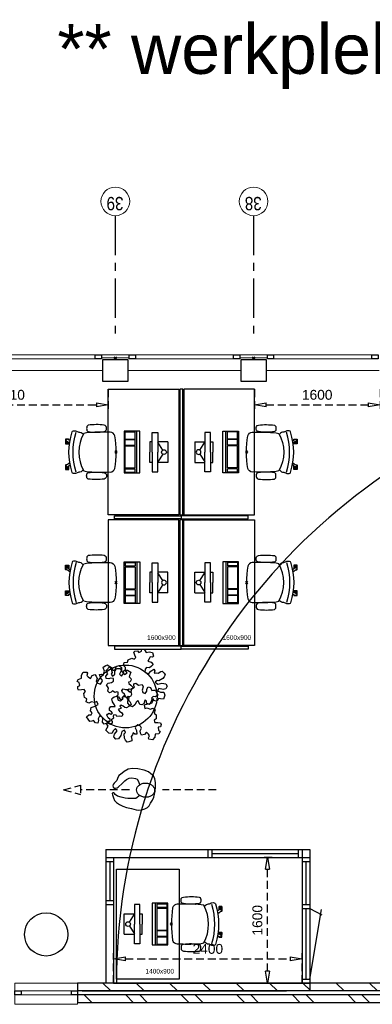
# Model space of a CAD drawing. Header units: millimetres. Extents: x -88840 to 85996, y -16279 to 104709.
# Tile 24 of 184: x -27987 to -23498, y 30895 to 43431. Entities that reach past the tile are written whole.
import ezdxf

# ---------------------------------------------------------------- set-up
doc = ezdxf.new("R2010")
doc.units = ezdxf.units.MM
doc.header["$LTSCALE"] = 400
doc.header["$PDMODE"] = 3
doc.header["$PDSIZE"] = 15
doc.linetypes.add('CENTER', pattern=[2, 1.25, -0.25, 0.25, -0.25])
doc.linetypes.add('HIDDEN', pattern=[0.375, 0.25, -0.125])
for name, color, linetype in [('-gd', 2, 'Continuous'), ('-ve', 2, 'HIDDEN'), ('inlay', 6, 'Continuous'), ('inr', 4, 'Continuous'), ('looplijnen', 8, 'HIDDEN'), ('plant', 114, 'Continuous'), ('plat', 5, 'Continuous'), ('sona-s008_ip0', 7, 'Continuous'), ('stramien', 1, 'CENTER'), ('symbol', 1, 'Continuous'), ('timmerwerk-ge', 150, 'Continuous')]:
    doc.layers.add(name, color=color, linetype=linetype)
for name, color, linetype, lineweight in [('Buitenkozijnen', 140, 'Continuous', 15), ('mat-baksteen', 5, 'Continuous', 25), ('mat-beton (ihwg)', 5, 'Continuous', 25), ('mat-kalkzandsteen', 5, 'Continuous', 25), ('None', 7, 'Continuous', 9)]:
    doc.layers.add(name, color=color, linetype=linetype, lineweight=lineweight)
doc.styles.add('Arial', font='arial.ttf', dxfattribs={"height": 176.388889})
doc.styles.add('Arial Narrow', font='ARIALN.TTF', dxfattribs={"height": 222.25})
doc.styles.get("Standard").update_dxf_attribs({"font": 'arial.ttf'})
doc.dimstyles.new('CAL-N1-050-25', dxfattribs={"dimscale": 50, "dimtxt": 2.5, "dimasz": 3, "dimexe": 1.5, "dimexo": 0, "dimgap": 0.3, "dimtad": 0, "dimdec": 4, "dimrnd": 1, "dimdsep": 46, "dimtxsty": 'Standard', "dimblk": 'CLOSED', "dimcen": 0, "dimdle": 1.25, "dimclrt": 249, "dimadec": 0, "dimazin": 0, "dimtfac": 0.9, "dimtdec": 4, "dimtix": 1, "dimtmove": 0, "dimatfit": 3, "dimldrblk": 'CLOSED', "dimfxl": 1, "dimtvp": 1, "dimtolj": 1, "dimtzin": 0, "dimarcsym": 0})

# ---------------------------------------------------------------- blocks, each defined once
blk = doc.blocks.new('Kolom 280x320')
at = {"layer": 'mat-beton (ihwg)', "lineweight": 25}
blk.add_lwpolyline([(-300, 160), (-20, 160), (-20, -160), (-300, -160)], close=True, dxfattribs=at)
at = {"layer": 'None', "color": 92, "linetype": 'Continuous', "lineweight": 5}
blk.add_point((0, 0), dxfattribs=at)
blk = doc.blocks.new('Kolom O 550')
at = {"layer": 'mat-beton (ihwg)', "lineweight": 25}
blk.add_circle((0, 0), 275, dxfattribs=at)
blk = doc.blocks.new('Gevelpui best 1410 (2D)')
at = {"layer": 'Buitenkozijnen', "lineweight": 15}
for p, q in [((-260, 0), (-260, -1410)), ((-260, 0), (-210, 0)), ((-210, 0), (-210, -1410)), ((-260, -1410), (-210, -1410))]:
    blk.add_line(p, q, dxfattribs=at)
at = {"layer": 'Buitenkozijnen', "color": 92, "lineweight": 25}
for points in [[(-260, 0), (-210, 0), (-210, -80), (-260, -80)], [(-260, -1330), (-210, -1330), (-210, -1410), (-260, -1410)]]:
    blk.add_lwpolyline(points, close=True, dxfattribs=at)
at = {"layer": 'None', "color": 43, "linetype": 'Continuous', "lineweight": 9}
blk.add_line((-410, 15), (-410, -1425), dxfattribs=at)
blk = doc.blocks.new('Gevelpui best 800')
at = {"layer": 'Buitenkozijnen', "color": 43, "linetype": 'Continuous', "lineweight": 9}
blk.add_lwpolyline([(-400, 270), (400, 270), (400, 0), (-400, 0)], close=True, dxfattribs=at)
at = {"layer": 'Buitenkozijnen', "color": 140, "linetype": 'Continuous', "lineweight": 15}
blk.add_lwpolyline([(-400, 150), (400, 150), (400, 100), (-400, 100)], close=True, dxfattribs=at)
at = {"layer": 'Buitenkozijnen', "color": 92, "linetype": 'Continuous', "lineweight": 25}
for points in [[(-400, 150), (-320, 150), (-320, 100), (-400, 100)], [(320, 150), (400, 150), (400, 100), (320, 100)]]:
    blk.add_lwpolyline(points, close=True, dxfattribs=at)
blk = doc.blocks.new('*X57')
at = {"layer": 'None', "lineweight": 9}
for p, q in [((-11029, 19518), (-10929, 19618)), ((-11029, 19094), (-10929, 19194)), ((-11029, 18670), (-10929, 18770)), ((-11029, 18245), (-10929, 18345)), ((-11029, 17821), (-10929, 17921)), ((-11029, 17397), (-10929, 17497)), ((-11029, 16973), (-10929, 17073)), ((-11029, 16548), (-10929, 16648)), ((-11029, 16124), (-10929, 16224)), ((-11029, 15700), (-10929, 15800))]:
    blk.add_line(p, q, dxfattribs=at)
blk = doc.blocks.new('*X58')
at = {"layer": 'None', "lineweight": 9}
for p, q in [((-11179, 19934), (-11173, 19940)), ((-11179, 19757), (-11079, 19857)), ((-11179, 19227), (-11079, 19327)), ((-11179, 19050), (-11079, 19150)), ((-11179, 18520), (-11079, 18620)), ((-11179, 18343), (-11079, 18443)), ((-11179, 17812), (-11079, 17912)), ((-11179, 17636), (-11079, 17736)), ((-11179, 17105), (-11079, 17205)), ((-11179, 16929), (-11079, 17029)), ((-11179, 16398), (-11079, 16498)), ((-11179, 16222), (-11079, 16322)), ((-11179, 15691), (-11079, 15791)), ((-11179, 15515), (-11079, 15615))]:
    blk.add_line(p, q, dxfattribs=at)
blk = doc.blocks.new('symb-ps03_b2')
blk.add_lwpolyline([(82, -334), (93, -323), (110, -305), (120, -285), (121, -231), (122, -184), (116, -150), (104, -98), (91, -52), (69, -25), (58, -13), (50, -1), (49, 8), (59, 13), (76, 9), (115, -1), (145, -17), (172, -41), (196, -78), (221, -122), (236, -169), (250, -232), (266, -290), (270, -325), (267, -365), (252, -399), (235, -433), (213, -457), (181, -475), (141, -499), (103, -517), (27, -533), (-23, -539), (-83, -538), (-130, -528), (-165, -511), (-192, -479), (-218, -448), (-241, -394), (-258, -313), (-262, -242), (-251, -189), (-222, -138), (-185, -93), (-170, -72), (-134, -54), (-107, -46), (-75, -10), (-57, 2), (-38, 7), (-23, 1), (-12, -13), (-11, -28), (-13, -49), (-23, -61), (-75, -115), (-104, -145), (-121, -166), (-138, -200), (-142, -234), (-135, -284), (-123, -302), (-94, -319), (-69, -327), (-52, -333)])
blk.add_lwpolyline([(-75, -413, 0.078796), (-66, -458, 0.088041), (-46, -494, 0.105312), (-14, -518, 0.121926), (19, -526, 0.121926), (52, -517, 0.105312), (82, -490, 0.088041), (100, -454, 0.078796), (106, -408, 0.078796), (98, -363, 0.088041), (77, -328, 0.105312), (46, -303, 0.121926), (13, -296, 0.121926), (-21, -305, 0.105312), (-50, -331, 0.088041), (-69, -368, 0.078796)], format="xyb", close=True)
blk = doc.blocks.new('symb-ps09_b2')
at = {"layer": 'looplijnen'}
for p, q in [((0, 935), (-58, 718)), ((0, 935), (58, 718)), ((-58, 718), (58, 718)), ((0, 95), (0, 718)), ((0, -1011), (0, -327))]:
    blk.add_line(p, q, dxfattribs=at)
at = {"layer": 'symbol'}
blk.add_blockref('symb-ps03_b2', (-11, 300), dxfattribs=at)
blk = doc.blocks.new('SONA-S008_B2')
at = {"layer": '-gd'}
blk.add_open_spline([(-253, -510), (-88, -560), (88, -560), (253, -510)], degree=3, dxfattribs=at)
for points in [[(-207, -16), (-79, 5), (80, 5), (207, -16)], [(-278, -126), (-288, -121), (-315, -121), (-325, -126)], [(-253, -272), (-257, -207), (-252, -139), (-253, -74)], [(-253, -74), (-253, -52), (-233, -20), (-207, -16)], [(207, -16), (233, -20), (253, -52), (253, -74)], [(253, -74), (252, -139), (257, -207), (253, -272)], [(278, -126), (288, -121), (315, -121), (325, -126)], [(-343, -154), (-353, -221), (-352, -288), (-343, -355)], [(-325, -126), (-337, -132), (-340, -141), (-343, -154)], [(-261, -154), (-263, -141), (-266, -132), (-278, -126)], [(-261, -355), (-252, -288), (-250, -221), (-261, -154)], [(261, -355), (252, -288), (250, -221), (261, -154)], [(261, -154), (263, -141), (266, -132), (278, -126)], [(325, -126), (337, -132), (340, -141), (343, -154)], [(343, -154), (353, -221), (352, -288), (343, -355)], [(-343, -355), (-341, -363), (-334, -370), (-326, -372)], [(-326, -372), (-310, -376), (-293, -376), (-277, -372)], [(-277, -372), (-270, -370), (-262, -363), (-261, -355)], [(-251, -332), (-253, -332), (-255, -331), (-258, -330)], [(-255, -304), (-254, -304), (-253, -305), (-252, -305)], [(-239, -412), (-253, -366), (-250, -319), (-253, -272)], [(253, -272), (250, -319), (253, -366), (239, -412)], [(257, -323), (255, -324), (253, -324), (251, -325)], [(252, -298), (253, -297), (254, -297), (255, -297)], [(277, -372), (270, -370), (262, -363), (261, -355)], [(326, -372), (310, -376), (293, -376), (277, -372)], [(343, -355), (341, -363), (334, -370), (326, -372)], [(-256, -474), (-255, -489), (-270, -500), (-272, -515)], [(-227, -418), (-247, -437), (-256, -455), (-256, -474)], [(239, -412), (95, -494), (-95, -494), (-239, -412)], [(256, -474), (256, -455), (247, -437), (227, -418)], [(272, -515), (270, -500), (255, -489), (256, -474)], [(-272, -515), (-274, -534), (-274, -556), (-259, -560)], [(-259, -560), (-77, -614), (79, -614), (259, -560)], [(-222, -607), (-222, -605), (-221, -603), (-219, -603)], [(-222, -615), (-222, -615), (-222, -607), (-222, -607)], [(-219, -615), (-219, -615), (-222, -615), (-222, -615)], [(-222, -630), (-222, -630), (-222, -618), (-222, -618)], [(-222, -618), (-222, -618), (-199, -618), (-199, -618)], [(-219, -603), (-219, -603), (-192, -603), (-177, -603)], [(-199, -615), (-199, -615), (-219, -615), (-219, -615)], [(-199, -618), (-199, -618), (-199, -615), (-199, -615)], [(-199, -615), (-199, -615), (-187, -615), (-187, -615)], [(-199, -618), (-199, -618), (-189, -618), (-187, -618)], [(-183, -633), (-188, -629), (-190, -621), (-186, -615)], [(-185, -615), (-186, -615), (-187, -615), (-187, -615)], [(-187, -615), (-187, -615), (-187, -616), (-187, -617)], [(-186, -615), (-186, -615), (-176, -603), (-163, -584)], [(-135, -589), (-152, -614), (-165, -630), (-165, -630)], [(106, -607), (106, -605), (108, -603), (110, -603)], [(106, -615), (106, -615), (106, -607), (106, -607)], [(110, -615), (110, -615), (106, -615), (106, -615)], [(106, -630), (106, -630), (106, -618), (106, -618)], [(106, -618), (106, -618), (130, -618), (130, -618)], [(110, -603), (110, -603), (116, -603), (123, -603)], [(130, -615), (130, -615), (110, -615), (110, -615)], [(143, -630), (143, -630), (132, -615), (115, -592)], [(130, -618), (130, -618), (130, -615), (130, -615)], [(130, -615), (130, -615), (131, -615), (132, -615)], [(130, -618), (130, -618), (132, -618), (134, -618)], [(144, -587), (156, -604), (164, -615), (164, -615)], [(155, -603), (159, -603), (162, -603), (162, -603)], [(164, -615), (168, -621), (167, -629), (161, -633)], [(162, -603), (164, -603), (166, -605), (166, -607)], [(166, -615), (166, -615), (165, -615), (164, -615)], [(165, -618), (166, -618), (166, -618), (166, -618)], [(166, -607), (166, -607), (166, -615), (166, -615)], [(166, -618), (166, -618), (166, -619), (166, -620)], [(166, -626), (166, -628), (166, -630), (166, -630)], [(259, -560), (274, -556), (274, -534), (272, -515)], [(-199, -630), (-199, -630), (-222, -630), (-222, -630)], [(-222, -641), (-222, -641), (-222, -633), (-222, -633)], [(-222, -633), (-222, -633), (-219, -633), (-219, -633)], [(-219, -645), (-221, -645), (-222, -643), (-222, -641)], [(-219, -633), (-219, -633), (-199, -633), (-199, -633)], [(-167, -645), (-167, -645), (-219, -645), (-219, -645)], [(-199, -633), (-199, -633), (-199, -630), (-199, -630)], [(-199, -630), (-199, -630), (-187, -630), (-187, -630)], [(-199, -633), (-199, -633), (-187, -633), (-187, -633)], [(-186, -630), (-186, -630), (-187, -630), (-187, -630)], [(-187, -630), (-187, -630), (-187, -633), (-187, -633)], [(-187, -633), (-187, -633), (-185, -633), (-183, -633)], [(-165, -630), (-169, -636), (-177, -638), (-183, -633)], [(-183, -633), (-183, -633), (-183, -633), (-183, -633)], [(-167, -633), (-167, -633), (-166, -633), (-166, -633)], [(-163, -641), (-163, -643), (-165, -645), (-167, -645)], [(-166, -633), (-166, -633), (-163, -633), (-163, -633)], [(-163, -630), (-163, -630), (-163, -630), (-164, -630)], [(-163, -628), (-163, -629), (-163, -630), (-163, -630)], [(-163, -633), (-163, -633), (-163, -641), (-163, -641)], [(130, -630), (130, -630), (106, -630), (106, -630)], [(106, -641), (106, -641), (106, -633), (106, -633)], [(106, -633), (106, -633), (110, -633), (110, -633)], [(110, -645), (108, -645), (106, -643), (106, -641)], [(110, -633), (110, -633), (130, -633), (130, -633)], [(162, -644), (162, -644), (110, -645), (110, -645)], [(130, -633), (130, -633), (130, -630), (130, -630)], [(130, -630), (130, -630), (142, -630), (142, -630)], [(130, -633), (130, -633), (142, -633), (142, -633)], [(143, -630), (142, -630), (142, -630), (142, -630)], [(142, -630), (142, -630), (142, -633), (142, -633)], [(142, -633), (142, -633), (143, -633), (145, -633)], [(161, -633), (155, -637), (147, -636), (143, -630)], [(161, -633), (161, -633), (161, -633), (161, -633)], [(162, -633), (162, -633), (162, -633), (162, -633)], [(162, -633), (162, -633), (166, -633), (166, -633)], [(166, -641), (166, -643), (164, -644), (162, -644)], [(166, -630), (166, -630), (165, -630), (164, -630)], [(166, -633), (166, -633), (166, -641), (166, -641)]]:
    blk.add_open_spline(points, degree=3)
at = {"layer": 'sona-s008_ip0'}
blk.add_point((0, 0), dxfattribs=at)
blk = doc.blocks.new('SYMB-CMP4_B2')
for p, q in [((-130, 558), (130, 558)), ((-130, 558), (-130, 428)), ((130, 558), (130, 428)), ((-250, 358), (-250, 428)), ((-250, 428), (0, 428)), ((-25, 492), (-125, 428)), ((250, 428), (0, 428)), ((25, 492), (125, 428)), ((250, 358), (250, 428)), ((0, 358), (-250, 358)), ((-130, 358), (-130, 328)), ((-130, 328), (0, 328)), ((0, 358), (250, 358)), ((130, 328), (0, 328)), ((130, 358), (130, 328)), ((265, 200), (-265, 200)), ((-265, 200), (-265, 0)), ((265, 163), (-265, 163)), ((-167, 142), (-260, 142)), ((-260, 13), (-260, 142)), ((-167, 13), (-167, 142)), ((-88, 142), (-159, 142)), ((-159, 13), (-159, 142)), ((-88, 13), (-88, 142)), ((200, 142), (-82, 142)), ((-82, 13), (-82, 142)), ((200, 13), (200, 142)), ((255, 142), (212, 142)), ((212, 13), (212, 142)), ((255, 13), (255, 142)), ((265, 0), (265, 200)), ((-265, 0), (265, 0)), ((-167, 13), (-260, 13)), ((-88, 13), (-159, 13)), ((200, 13), (-82, 13)), ((255, 13), (212, 13))]:
    blk.add_line(p, q)
blk.add_circle((0, 508), 30)
blk = doc.blocks.new('_CLOSED')
at = {"color": 0, "linetype": 'ByBlock'}
for p, q in [((-1, 0.167), (0, 0)), ((-1, 0.167), (-1, -0.167)), ((0, 0), (-1, -0.167))]:
    blk.add_line(p, q, dxfattribs=at)
blk = doc.blocks.new('*D1427')
at = {"layer": '-ve', "color": 0, "lineweight": -2, "transparency": 16777216}
for p, q in [((-26792, 31165), (-26792, 31548)), ((-26642, 31473), (-24542, 31473)), ((-24392, 31165), (-24392, 31548))]:
    blk.add_line(p, q, dxfattribs=at)
at = {"layer": 'Defpoints', "color": 0, "transparency": 16777216}
for p in [(-24392, 31473), (-26792, 31165), (-24392, 31165)]:
    blk.add_point(p, dxfattribs=at)
at = {"layer": '-ve', "color": 0, "lineweight": -2, "transparency": 16777216, "xscale": 150, "yscale": 150, "zscale": 150, "rotation": 180}
blk.add_blockref('_CLOSED', (-26792, 31473), dxfattribs=at)
at = {"layer": '-ve', "color": 0, "lineweight": -2, "transparency": 16777216, "xscale": 150, "yscale": 150, "zscale": 150}
blk.add_blockref('_CLOSED', (-24392, 31473), dxfattribs=at)
at = {"layer": '-ve', "color": 249, "transparency": 16777216, "insert": (-25592, 31600), "char_height": 125, "attachment_point": 5}
blk.add_mtext('\\A1;2400', dxfattribs=at)
blk = doc.blocks.new('*D1428')
at = {"layer": '-ve', "color": 0, "lineweight": -2, "transparency": 16777216}
for p, q in [((-24774, 32765), (-24908, 32765)), ((-24833, 31315), (-24833, 32615)), ((-24774, 31165), (-24908, 31165))]:
    blk.add_line(p, q, dxfattribs=at)
at = {"layer": 'Defpoints', "color": 0, "transparency": 16777216}
for p in [(-24833, 32765), (-24774, 32765), (-24774, 31165)]:
    blk.add_point(p, dxfattribs=at)
at = {"layer": '-ve', "color": 0, "lineweight": -2, "transparency": 16777216, "xscale": 150, "yscale": 150, "zscale": 150}
for p, rotation in [((-24833, 32765), 90), ((-24833, 31165), 270)]:
    blk.add_blockref('_CLOSED', p, dxfattribs=dict(at, rotation=rotation))
at = {"layer": '-ve', "color": 249, "transparency": 16777216, "insert": (-24961, 31965), "char_height": 125, "attachment_point": 5, "rotation": 90}
blk.add_mtext('\\A1;1600', dxfattribs=at)
blk = doc.blocks.new('*D1433')
at = {"layer": '-ve', "color": 0, "lineweight": -2, "transparency": 16777216}
for p, q in [((-29370, 38725), (-29370, 38451)), ((-26860, 38725), (-26860, 38451)), ((-29220, 38526), (-27010, 38526))]:
    blk.add_line(p, q, dxfattribs=at)
at = {"layer": 'Defpoints', "color": 0, "transparency": 16777216}
for p in [(-29370, 38725), (-26860, 38725), (-26860, 38526)]:
    blk.add_point(p, dxfattribs=at)
at = {"layer": '-ve', "color": 0, "lineweight": -2, "transparency": 16777216, "xscale": 150, "yscale": 150, "zscale": 150, "rotation": 180}
blk.add_blockref('_CLOSED', (-29370, 38526), dxfattribs=at)
at = {"layer": '-ve', "color": 0, "lineweight": -2, "transparency": 16777216, "xscale": 150, "yscale": 150, "zscale": 150}
blk.add_blockref('_CLOSED', (-26860, 38526), dxfattribs=at)
at = {"layer": '-ve', "color": 249, "transparency": 16777216, "insert": (-28115, 38654), "char_height": 125, "attachment_point": 5}
blk.add_mtext('\\A1;2510', dxfattribs=at)
blk = doc.blocks.new('*D1438')
at = {"layer": '-ve', "color": 0, "lineweight": -2, "transparency": 16777216}
for p, q in [((-25000, 38725), (-25000, 38451)), ((-23400, 38725), (-23400, 38451)), ((-24850, 38526), (-23550, 38526))]:
    blk.add_line(p, q, dxfattribs=at)
at = {"layer": 'Defpoints', "color": 0, "transparency": 16777216}
for p in [(-25000, 38725), (-23400, 38725), (-23400, 38526)]:
    blk.add_point(p, dxfattribs=at)
at = {"layer": '-ve', "color": 0, "lineweight": -2, "transparency": 16777216, "xscale": 150, "yscale": 150, "zscale": 150, "rotation": 180}
blk.add_blockref('_CLOSED', (-25000, 38526), dxfattribs=at)
at = {"layer": '-ve', "color": 0, "lineweight": -2, "transparency": 16777216, "xscale": 150, "yscale": 150, "zscale": 150}
blk.add_blockref('_CLOSED', (-23400, 38526), dxfattribs=at)
at = {"layer": '-ve', "color": 249, "transparency": 16777216, "insert": (-24200, 38654), "char_height": 125, "attachment_point": 5}
blk.add_mtext('\\A1;1600', dxfattribs=at)
blk = doc.blocks.new('SYMB-BM02_B2')
at = {"layer": 'plant'}
blk.add_lwpolyline([(98, 356), (66, 371), (46, 367), (23, 344), (26, 317), (5, 314), (-27, 337), (-68, 353), (-84, 340), (-93, 315), (-77, 290), (-84, 262), (-106, 274), (-134, 301), (-166, 298), (-190, 273), (-184, 246), (-181, 209), (-209, 214), (-256, 237), (-302, 241), (-315, 221), (-325, 198), (-329, 157), (-315, 134), (-286, 119), (-263, 95), (-270, 73), (-298, 80), (-306, 68), (-307, 29), (-341, 38), (-375, 66), (-406, 70), (-427, 48), (-413, 13), (-402, -28), (-381, -27), (-361, -62), (-377, -76), (-407, -84), (-423, -126), (-448, -119), (-475, -126), (-482, -158), (-448, -194), (-447, -249), (-411, -258), (-363, -237), (-327, -242), (-307, -272), (-338, -303), (-366, -308), (-398, -333), (-381, -365), (-338, -377), (-336, -406), (-332, -436), (-252, -458), (-234, -418), (-243, -383), (-220, -358), (-184, -372), (-140, -344), (-141, -283), (-132, -230), (-84, -233), (-86, -271), (-59, -312), (-68, -354), (-36, -386), (7, -361), (39, -388), (98, -377), (116, -344), (153, -351), (160, -393), (171, -436), (193, -440), (228, -426), (230, -390), (275, -385), (300, -408), (328, -386), (326, -329), (369, -315), (403, -276), (387, -222), (366, -221), (339, -240), (312, -226), (275, -205), (309, -165), (312, -121), (278, -112), (241, -110), (205, -137), (171, -126), (146, -92), (166, -59), (184, -44), (228, -57), (285, -55), (282, -25), (255, -2), (285, 14), (305, 34), (353, 32), (371, 38), (382, 84), (382, 111), (350, 130), (317, 139), (248, 136), (232, 114), (194, 121), (209, 166), (266, 187), (314, 230), (310, 274), (271, 296), (232, 280), (187, 233), (150, 251), (176, 290), (219, 319), (203, 365), (155, 404), (121, 376), (98, 356)], dxfattribs=at)

msp = doc.modelspace()

# ---------------------------------------------------------------- linework, layer by layer
at = {"layer": 'Buitenkozijnen', "lineweight": 15}
for points in [[(-26944.7156, 39125.04674), (-26944.7156, 39165.08738), (-26594.7156, 39165.08738), (-26594.7156, 39125.04674)], [(-25184.7156, 39125.04674), (-25184.7156, 39165.08738), (-24834.7156, 39165.08738), (-24834.7156, 39125.04674)]]:
    msp.add_lwpolyline(points, close=True, dxfattribs=at)
at = {"layer": 'inlay'}
msp.add_arc((-18891.14228, 31154.04086), 7864.77886, 111.628478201, 179.919524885, dxfattribs=at)
at = {"layer": 'inr'}
for points in [[(-25959.7156, 38725.04674), (-25959.7156, 37125.04674), (-26859.7156, 37125.04674), (-26859.7156, 38725.04674)], [(-25949.7156, 38725.04674), (-25949.7156, 37125.04674), (-25909.7156, 37125.04674), (-25909.7156, 38725.04674)], [(-25899.7156, 38725.04674), (-25899.7156, 37125.04674), (-24999.7156, 37125.04674), (-24999.7156, 38725.04674)], [(-26779.7156, 37115.04674), (-25929.7156, 37115.04674), (-25929.7156, 37075.04674), (-26779.7156, 37075.04674)], [(-25079.7156, 37115.04674), (-25929.7156, 37115.04674), (-25929.7156, 37075.04674), (-25079.7156, 37075.04674)], [(-25959.7156, 35465.04674), (-25959.7156, 37065.04674), (-26859.7156, 37065.04674), (-26859.7156, 35465.04674)], [(-25949.7156, 37065.04674), (-25949.7156, 35465.04674), (-25909.7156, 35465.04674), (-25909.7156, 37065.04674)], [(-25899.7156, 35465.04674), (-25899.7156, 37065.04674), (-24999.7156, 37065.04674), (-24999.7156, 35465.04674)], [(-26779.7156, 35415.04674), (-25929.7156, 35415.04674), (-25929.7156, 35455.04674), (-26779.7156, 35455.04674)], [(-25079.7156, 35415.04674), (-25929.7156, 35415.04674), (-25929.7156, 35455.04674), (-25079.7156, 35455.04674)], [(-26755.86261, 31216.74137), (-26755.86261, 32616.74137), (-25955.86261, 32616.74137), (-25955.86261, 31216.74137)]]:
    msp.add_lwpolyline(points, close=True, dxfattribs=at)
at = {"layer": 'mat-baksteen', "lineweight": 25}
for p, q in [((-27249.7156, 31015.08738), (-27249.7156, 30915.08738)), ((-22769.7156, 31015.08738), (-27249.7156, 31015.08738)), ((-22769.7156, 30915.08738), (-27249.7156, 30915.08738))]:
    msp.add_line(p, q, dxfattribs=at)
at = {"layer": 'mat-kalkzandsteen', "lineweight": 25}
for p, q in [((-27249.7156, 31165.08738), (-27249.7156, 31065.08738)), ((-22769.7156, 31165.08738), (-27249.7156, 31165.08738)), ((-22769.7156, 31065.08738), (-27249.7156, 31065.08738))]:
    msp.add_line(p, q, dxfattribs=at)
at = {"layer": 'None', "color": 43, "linetype": 'Continuous', "lineweight": 9}
for centre in [(-26769.7156, 41117.3286), (-25009.7156, 41117.3286)]:
    msp.add_circle(centre, 182.60642, dxfattribs=at)
at = {"layer": 'plat'}
for p, q in [((-26891.67696, 32865.08738), (-24291.67696, 32865.08738)), ((-26891.67696, 32865.08738), (-26891.67696, 31165.08738)), ((-25591.67696, 32865.08738), (-25591.67696, 32765.08738)), ((-25541.67696, 32865.08738), (-25541.67696, 32765.08738)), ((-24441.67696, 32865.08738), (-24441.67696, 32765.08738)), ((-24391.67696, 32865.08738), (-24391.67696, 31165.08738)), ((-24291.67696, 32865.08738), (-24291.67696, 31065.08738)), ((-26891.67696, 32765.08738), (-24291.67696, 32765.08738)), ((-26791.67696, 32765.08738), (-26791.67696, 31165.08738)), ((-25541.67696, 32815.08738), (-24441.67696, 32815.08738)), ((-26891.67696, 32715.08738), (-26791.67696, 32715.08738)), ((-26841.67696, 32715.08738), (-26841.67696, 32215.08738)), ((-24391.67696, 32715.08738), (-24291.67696, 32715.08738)), ((-24341.67696, 32165.08738), (-24341.67696, 32715.08738)), ((-26891.67696, 32215.08738), (-26791.67696, 32215.08738)), ((-26891.67696, 32165.08738), (-26791.67696, 32165.08738)), ((-24391.67696, 32165.08738), (-24291.67696, 32165.08738)), ((-24391.67696, 32115.08738), (-24291.67696, 32115.08738)), ((-24341.67696, 31215.08738), (-24341.67696, 32115.08738)), ((-24291.67696, 32115.08738), (-24139.51938, 32036.33939)), ((-24291.67696, 31215.08738), (-24143.14232, 32102.74175)), ((-24391.67696, 31215.08738), (-24291.67696, 31215.08738)), ((-26791.67696, 31165.08738), (-24291.67696, 31165.08738)), ((-27191.67696, 31065.08738), (-24591.67696, 31065.08738))]:
    msp.add_line(p, q, dxfattribs=at)
at = {"layer": 'stramien'}
for p, q in [((-26769.7156, 40934.72218), (-26769.7156, 39434.72218)), ((-25009.7156, 40934.72218), (-25009.7156, 39434.72218))]:
    msp.add_line(p, q, dxfattribs=at)
at = {"layer": 'timmerwerk-ge'}
for p, q in [((-27091.67696, 31065.08738), (-27161.67696, 31065.08738)), ((-27091.67696, 31065.08738), (-27161.67696, 31065.08738)), ((-24691.67696, 31065.08738), (-24621.67696, 31065.08738))]:
    msp.add_line(p, q, dxfattribs=at)
msp.add_circle((-26638.77942, 34814.97486), 400, dxfattribs=at)

# ---------------------------------------------------------------- block references
at = {"layer": 'Buitenkozijnen', "color": 7}
for name, p, rotation in [('Gevelpui best 1410 (2D)', (-28354.7156, 39375.04674), 90), ('Gevelpui best 1410 (2D)', (-26594.7156, 39375.04674), 90), ('Gevelpui best 1410 (2D)', (-24834.7156, 39375.04674), 90), ('Gevelpui best 800', (-27649.7156, 31165.08738), 180)]:
    msp.add_blockref(name, p, dxfattribs=dict(at, rotation=rotation))
at = {"layer": 'inr', "xscale": -1}
for p, rotation in [((-26759.7156, 37925.04674), 270), ((-25099.7156, 36265.04674), 90)]:
    msp.add_blockref('SONA-S008_B2', p, dxfattribs=dict(at, rotation=rotation))
at = {"layer": 'inr'}
for p, rotation in [((-25099.7156, 37925.04674), 90), ((-26759.7156, 36265.04674), 270)]:
    msp.add_blockref('SONA-S008_B2', p, dxfattribs=dict(at, rotation=rotation))
at = {"layer": 'inr', "extrusion": (0, 0, -1), "zscale": -1, "rotation": 270}
msp.add_blockref('SONA-S008_B2', (26055.86261, 31916.74137), dxfattribs=at)
at = {"layer": 'mat-baksteen', "rotation": 90}
msp.add_blockref('*X58', (-7309.7156, 42093.98738), dxfattribs=at)
at = {"layer": 'mat-beton (ihwg)', "color": 7, "rotation": 90}
for name, p in [('Kolom 280x320', (-26769.7156, 39125.04674)), ('Kolom 280x320', (-25009.7156, 39125.04674)), ('Kolom O 550', (-27649.7156, 31785.04674))]:
    msp.add_blockref(name, p, dxfattribs=at)
at = {"layer": 'mat-kalkzandsteen', "rotation": 90}
msp.add_blockref('*X57', (-7309.7156, 42093.98738), dxfattribs=at)
at = {"layer": 'symbol'}
for p, rotation in [((-26658.2269, 37925.04674), 270), ((-25201.2043, 36265.04674), 90.00000000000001), ((-26099.38259, 31916.74137), 90)]:
    msp.add_blockref('SYMB-CMP4_B2', p, dxfattribs=dict(at, rotation=rotation))
at = {"layer": 'symbol', "xscale": -1}
for name, p, rotation in [('SYMB-CMP4_B2', (-25201.2043, 37925.04674), 90), ('SYMB-CMP4_B2', (-26658.2269, 36265.04674), 270), ('symb-ps09_b2', (-26495.27197, 33625.85408), 90)]:
    msp.add_blockref(name, p, dxfattribs=dict(at, rotation=rotation))
at = {"layer": 'symbol', "yscale": 0.8400000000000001, "zscale": 0.8400000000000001}
for p, xscale, rotation in [((-26452.73142, 34992.50179), -0.8399999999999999, 213.3697457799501), ((-26845.77831, 34884.02775), -0.8399999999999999, 290.0420320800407), ((-26576.83134, 34563.6073), -0.84, 98.73209960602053)]:
    msp.add_blockref('SYMB-BM02_B2', p, dxfattribs=dict(at, xscale=xscale, rotation=rotation))

# ---------------------------------------------------------------- texts
at = {"layer": 'None', "color": 8, "char_height": 169.333333, "attachment_point": 1, "rotation": 180, "style": 'Arial Narrow'}
for s, insert in [('39', (-26665.71328, 41004.57101)), ('38', (-24905.71328, 41004.57101))]:
    msp.add_mtext(s, dxfattribs=dict(at, insert=insert))
at = {"layer": 'plat', "attachment_point": 1, "style": 'Arial'}
for s, insert, char_height in [('** werkplekken 1600x900', (-27507.92245, 43376.12105), 635), ('1600x900', (-26364.69554, 35593.97886), 59.266667), ('1600x900', (-25404.69554, 35593.97886), 59.266667), ('1400x900', (-26386.04433, 31346.09352), 59.266667)]:
    msp.add_mtext(s, dxfattribs=dict(at, insert=insert, char_height=char_height))

# ---------------------------------------------------------------- dimensions: what is measured, and where the dimension line sits
at = {"layer": '-ve'}
for p1, p2, distance, picture, middle in [((-29369.7156, 38725.04674), (-26859.7156, 38725.04674), -199.18157, '*D1433', (-28114.7156, 38653.50842)), ((-24999.7156, 38725.04674), (-23399.7156, 38725.04674), -199.18157, '*D1438', (-24199.7156, 38653.50842)), ((-24773.87263, 31165.08738), (-24773.87263, 32765.08738), 59.62625, '*D1428', (-24961.14212, 31965.08738)), ((-26791.67696, 31165.08738), (-24391.67696, 31165.08738), 307.52308, '*D1427', (-25591.67696, 31600.2537))]:
    dim = msp.add_aligned_dim(p1=p1, p2=p2, distance=distance, dimstyle='CAL-N1-050-25', dxfattribs=at)
    dim.commit()
    dim.dimension.update_dxf_attribs({"geometry": picture, "text_midpoint": middle})

doc.saveas('drawing.dxf')
